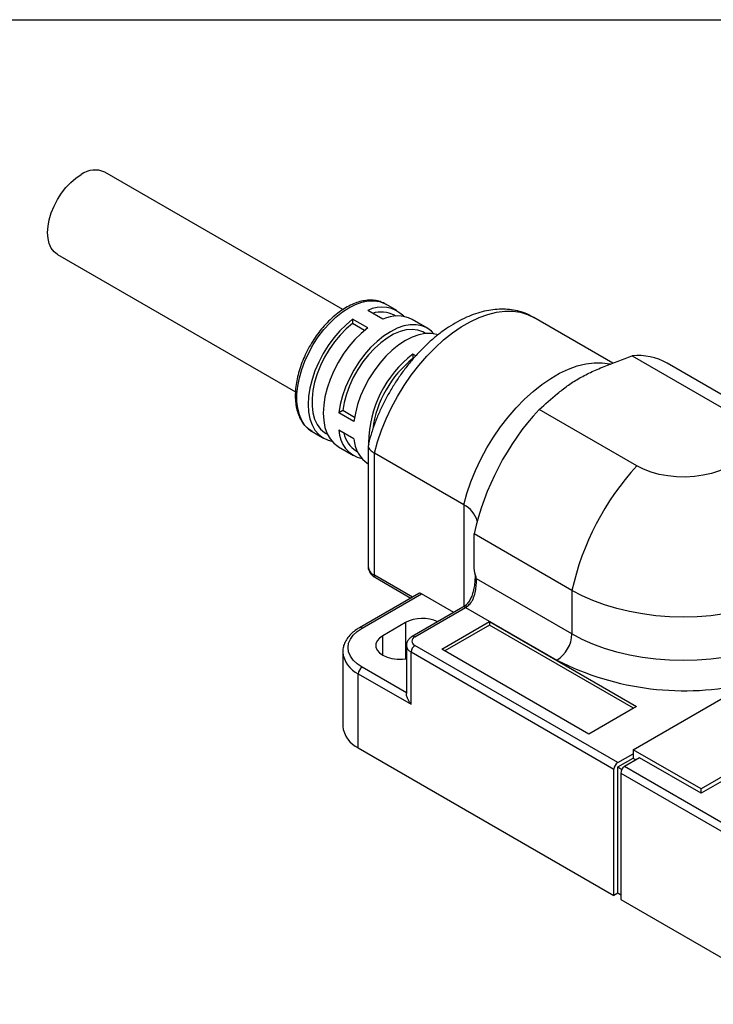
# Model space of a CAD drawing. Header units: millimetres. Extents: x 13 to 546, y 13 to 419.
# Tile 4 of 5: x 412 to 477, y 327 to 419. Entities that reach past the tile are written whole.
import ezdxf

# ---------------------------------------------------------------- set-up
doc = ezdxf.new("R2010")
doc.units = ezdxf.units.MM
doc.header["$LTSCALE"] = 2
doc.linetypes.add('SLD-Solid', pattern=[0])
doc.layers.add('TEXT', color=140, linetype='SLD-Solid', lineweight=25)

msp = doc.modelspace()

# ---------------------------------------------------------------- linework, layer by layer
for p, q in [((442.383, 391.926), (420.066, 404.81)), ((415.617, 397.102), (437.93, 384.22)), ((446.296, 392.493), (446.393, 392.44)), ((447.454, 391.828), (446.393, 392.44)), ((446.126, 391.019), (444.711, 391.835)), ((447.329, 391.323), (447.204, 391.395)), ((444.711, 390.202), (443.297, 391.019)), ((443.297, 391.019), (443.297, 390.606)), ((444.408, 389.964), (443.297, 390.606)), ((450.282, 390.195), (448.868, 391.011)), ((467.705, 386.907), (460.285, 391.191)), ((450.157, 389.69), (450.032, 389.762)), ((449.224, 387.597), (448.954, 387.753)), ((448.954, 387.753), (448.954, 387.34)), ((469.501, 387.603), (478.668, 382.311)), ((481.953, 381.611), (472.786, 386.903)), ((442.363, 382.455), (442.005, 382.249)), ((443.419, 381.433), (442.005, 382.249)), ((443.474, 381.814), (442.363, 382.455)), ((469.94, 377.273), (460.773, 382.565)), ((439.494, 380.489), (440.555, 379.876)), ((440.805, 380.309), (440.929, 380.237)), ((443.419, 379.799), (442.005, 380.616)), ((441.969, 379.06), (443.383, 378.244)), ((443.633, 378.677), (443.758, 378.605)), ((444.748, 379.195), (444.748, 367.841)), ((453.713, 373.619), (445.334, 378.456)), ((445.334, 367.024), (445.334, 378.456)), ((453.713, 373.619), (453.713, 364.076)), ((463.861, 365.598), (454.694, 370.89)), ((454.694, 367.778), (454.694, 370.89)), ((448.899, 364.966), (445.334, 367.024)), ((445.437, 366.796), (448.753, 364.881)), ((463.861, 361.516), (454.918, 366.679)), ((463.861, 365.598), (463.861, 361.516)), ((449.503, 365.314), (443.931, 362.098)), ((444.181, 362.073), (449.753, 365.29)), ((452.788, 363.538), (449.753, 365.29)), ((453.641, 364.03), (448.881, 361.282)), ((449.131, 361.257), (453.891, 364.006)), ((453.783, 364.12), (453.641, 364.03)), ((453.891, 364.006), (462.447, 359.066)), ((448.247, 362.583), (446.126, 361.359)), ((448.247, 362.583), (448.247, 359.178)), ((451.648, 360.098), (456.124, 362.682)), ((456.124, 362.355), (451.931, 359.935)), ((456.124, 362.682), (469.927, 354.714)), ((456.124, 362.682), (456.124, 362.355)), ((469.644, 354.551), (456.124, 362.355)), ((446.126, 359.522), (446.126, 361.359)), ((448.338, 360.441), (448.338, 355.942)), ((468.152, 349.46), (449.131, 360.441)), ((465.451, 352.13), (451.648, 360.098)), ((442.364, 359.889), (442.363, 359.828)), ((442.363, 359.828), (442.363, 352.887)), ((448.777, 359.829), (467.798, 348.848)), ((448.777, 354.929), (448.777, 359.829)), ((448.338, 356), (444.181, 358.399)), ((443.828, 350.846), (443.828, 357.787)), ((443.828, 357.787), (448.777, 354.929)), ((469.602, 350.665), (481.622, 357.604)), ((469.927, 354.714), (465.451, 352.13)), ((443.828, 350.846), (467.798, 337.008)), ((468.152, 349.46), (469.602, 350.297)), ((468.152, 349.052), (469.602, 349.889)), ((470.203, 349.909), (468.788, 349.093)), ((475.966, 346.991), (469.602, 350.665)), ((469.602, 350.665), (469.602, 349.848)), ((469.849, 349.705), (469.602, 349.848)), ((475.966, 346.582), (470.203, 349.909)), ((468.152, 337.212), (468.152, 349.052)), ((468.152, 349.052), (468.538, 348.829)), ((478.617, 343.419), (468.788, 349.093)), ((467.798, 337.008), (467.798, 348.848)), ((468.435, 348.481), (468.435, 336.641)), ((468.435, 348.481), (478.264, 342.807)), ((479.241, 348.882), (475.966, 346.991)), ((478.813, 348.226), (475.966, 346.582)), ((475.966, 346.582), (475.966, 346.991)), ((468.152, 337.212), (467.798, 337.008)), ((468.435, 337.049), (468.152, 337.212)), ((468.435, 336.641), (485.476, 326.803))]:
    msp.add_line(p, q)
at = {"flags": 128}
for points in [[(415.617, 397.102), (415.616, 397.102), (415.296, 397.35), (415.038, 397.688), (414.849, 398.105), (414.733, 398.593), (414.695, 399.139), (414.733, 399.73), (414.849, 400.351), (415.038, 400.987), (415.296, 401.622), (415.616, 402.241), (415.992, 402.828), (416.413, 403.369), (416.869, 403.85), (417.349, 404.26), (417.841, 404.589)], [(439.494, 380.489), (439.184, 380.703), (438.824, 381.067), (438.529, 381.517), (438.303, 382.045), (438.151, 382.642), (438.074, 383.3), (438.074, 384.007), (438.151, 384.753), (438.303, 385.527), (438.529, 386.315), (438.824, 387.105), (439.184, 387.886), (439.604, 388.643), (440.076, 389.367), (440.593, 390.045), (441.148, 390.666), (441.73, 391.221), (442.332, 391.701), (442.944, 392.099), (443.555, 392.407), (444.157, 392.622), (444.74, 392.74), (445.294, 392.759), (445.811, 392.678), (446.284, 392.5), (446.296, 392.493)], [(445.334, 378.456), (445.632, 379.531), (446.002, 380.611), (446.44, 381.687), (446.942, 382.75), (447.504, 383.79), (448.121, 384.799), (448.787, 385.768), (449.497, 386.688), (450.246, 387.553), (451.026, 388.353), (451.83, 389.083), (452.652, 389.736), (453.485, 390.306), (454.322, 390.789), (455.155, 391.181), (455.978, 391.477), (456.782, 391.676), (457.562, 391.776), (458.31, 391.776), (459.021, 391.676), (459.687, 391.476), (460.285, 391.191)], [(443.297, 391.019), (442.679, 390.51), (442.084, 389.923), (441.52, 389.267), (440.998, 388.555), (440.527, 387.797), (440.114, 387.007), (439.766, 386.197), (439.489, 385.381), (439.288, 384.573), (439.166, 383.787), (439.125, 383.036), (439.166, 382.331), (439.288, 381.686), (439.489, 381.11), (439.766, 380.614), (440.114, 380.206), (440.527, 379.893), (440.998, 379.679), (441.335, 379.595)], [(443.297, 390.606), (442.704, 390.107), (442.133, 389.53), (441.597, 388.888), (441.104, 388.19), (440.664, 387.45), (440.285, 386.681), (439.972, 385.897), (439.733, 385.112), (439.571, 384.341), (439.489, 383.597), (439.489, 382.894), (439.571, 382.244), (439.733, 381.66), (439.972, 381.152), (440.285, 380.728), (440.664, 380.398), (440.805, 380.309)], [(450.916, 389.66), (450.676, 389.909), (450.255, 390.21), (449.777, 390.412), (449.25, 390.509), (448.682, 390.501), (448.083, 390.387), (447.463, 390.17), (446.833, 389.853), (446.202, 389.442), (445.582, 388.944), (444.983, 388.366), (444.416, 387.718), (443.888, 387.012), (443.41, 386.259), (442.99, 385.472), (442.633, 384.664), (442.348, 383.848), (442.137, 383.039), (442.005, 382.249)], [(444.711, 390.202), (444.094, 389.693), (443.498, 389.106), (442.934, 388.451), (442.413, 387.738), (441.941, 386.981), (441.528, 386.19), (441.18, 385.38), (440.904, 384.565), (440.702, 383.757), (440.58, 382.971), (440.539, 382.219), (440.58, 381.515), (440.702, 380.869), (440.904, 380.294), (441.18, 379.798), (441.528, 379.39), (441.941, 379.076), (441.969, 379.06)], [(450.032, 389.762), (449.886, 389.839), (449.41, 390.003), (448.888, 390.062), (448.328, 390.015), (447.741, 389.863), (447.137, 389.609), (446.528, 389.258), (445.925, 388.815), (445.338, 388.289), (444.778, 387.689), (444.255, 387.027), (443.779, 386.314), (443.358, 385.562), (443.001, 384.787), (442.712, 384.001), (442.498, 383.219), (442.363, 382.455)], [(451.302, 389.559), (451.191, 389.595), (450.664, 389.692), (450.096, 389.684), (449.497, 389.571), (448.877, 389.354), (448.247, 389.037), (447.616, 388.626), (446.997, 388.127), (446.398, 387.549), (445.83, 386.902), (445.302, 386.195), (444.824, 385.443), (444.404, 384.655), (444.048, 383.847), (443.762, 383.032), (443.551, 382.222), (443.419, 381.433)], [(453.713, 373.619), (454.012, 374.694), (454.382, 375.774), (454.819, 376.85), (455.321, 377.913), (455.883, 378.953), (456.5, 379.962), (457.166, 380.931), (457.877, 381.851), (458.625, 382.715), (459.405, 383.516), (460.209, 384.246), (461.032, 384.898), (461.865, 385.469), (462.701, 385.952), (463.534, 386.343), (464.357, 386.64), (465.161, 386.839), (465.941, 386.939), (466.689, 386.939), (467.4, 386.839), (467.462, 386.824)], [(478.668, 382.311), (479.221, 381.945), (479.683, 381.538), (480.045, 381.099), (480.3, 380.636), (480.443, 380.157), (480.472, 379.671), (480.386, 379.187), (480.186, 378.714), (479.877, 378.262), (479.464, 377.838), (478.956, 377.451), (478.36, 377.107), (477.689, 376.813), (476.954, 376.575), (476.171, 376.396), (475.352, 376.281), (474.515, 376.231), (473.673, 376.248), (472.843, 376.331), (472.04, 376.478), (471.279, 376.687), (470.575, 376.953), (469.94, 377.273)], [(478.126, 363.392), (476.868, 363.231), (475.591, 363.134), (474.304, 363.101), (473.017, 363.134), (471.739, 363.231), (470.482, 363.392), (469.253, 363.616), (468.063, 363.9), (466.92, 364.244), (465.833, 364.643), (464.811, 365.096), (463.861, 365.598)], [(444.181, 358.399), (443.722, 358.709), (443.354, 359.057), (443.083, 359.433), (442.918, 359.83), (442.863, 360.236), (442.918, 360.643), (443.083, 361.039), (443.354, 361.416), (443.722, 361.763), (444.181, 362.073)], [(446.126, 361.359), (445.811, 361.131), (445.593, 360.869), (445.481, 360.586), (445.481, 360.295), (445.593, 360.011), (445.811, 359.749), (446.126, 359.522), (446.52, 359.34), (446.973, 359.214), (447.465, 359.15), (447.969, 359.15), (448.338, 359.192)], [(478.126, 359.309), (476.868, 359.148), (475.591, 359.051), (474.304, 359.019), (473.017, 359.051), (471.739, 359.148), (470.482, 359.309), (469.253, 359.533), (468.063, 359.817), (466.92, 360.161), (465.833, 360.561), (464.811, 361.013), (463.861, 361.516)]]:
    msp.add_lwpolyline(points, dxfattribs=at)
for centre, radius, start, end in [((419.143, 402.793), 2.218, 65.39271, 125.91774), ((446.037, 389.307), 2.855, 44.08609, 117.66984), ((445.966, 388.981), 2.713, 62.83519, 107.16718), ((447.49, 388.202), 3.129, 63.863, 115.83973), ((455.381, 379.335), 10.591, 127.36031, 179.39961), ((455.259, 379.358), 10.172, 128.30366, 172.24128), ((470.01, 381.937), 5.689, 60.79555, 95.13691), ((479.395, 365.449), 25.293, 137.41418, 167.57734), ((444.766, 380.656), 2.761, 180.83924, 257.40082), ((445.06, 380.926), 2.663, 192.38683, 237.60333), ((446.502, 379.999), 3.09, 183.71025, 235.39517), ((488.562, 360.157), 25.293, 137.41418, 167.57734), ((452.668, 371.468), 2.391, 14.93439, 64.09002), ((445.749, 367.941), 1.006, 185.6948, 245.62534), ((445.579, 366.997), 0.246, 173.70115, 234.98667), ((449.607, 365.085), 0.251, 54.38242, 114.30712), ((453.745, 363.801), 0.251, 54.38242, 114.30712), ((452.876, 365.76), 2.027, 300.05402, 304.75057), ((449.844, 359.509), 3.465, 65.61241, 117.45199), ((444.035, 361.869), 0.252, 54.38378, 114.29149), ((449.286, 360.849), 0.437, 110.78342, 249.21658), ((448.986, 361.067), 0.24, 52.74614, 115.96111), ((460.791, 361.655), 3.074, 302.60548, 357.39452), ((449.089, 360.516), 0.755, 185.73362, 245.62196), ((449.545, 359.794), 0.768, 122.60548, 177.39452), ((444.901, 360.103), 2.553, 186.18746, 245.13268), ((474.388, 382.472), 26.276, 242.97183, 283.19613), ((444.595, 357.752), 0.768, 122.60548, 177.39452), ((444.901, 353.162), 2.553, 186.18746, 245.13268), ((468.566, 348.813), 0.768, 122.60548, 177.39452), ((469.202, 348.446), 0.768, 122.60548, 177.39452)]:
    msp.add_arc(centre, radius, start, end)
for points, knots in [([(446.28, 392.496), (446.144, 392.56), (445.855, 392.696), (445.364, 392.796), (444.827, 392.819), (444.264, 392.75), (443.681, 392.592), (443.085, 392.345), (442.487, 392.013), (441.896, 391.601), (441.32, 391.116), (440.768, 390.566), (440.247, 389.958), (439.765, 389.303), (439.326, 388.608), (438.938, 387.884), (438.605, 387.14), (438.332, 386.386), (438.124, 385.632), (437.983, 384.889), (437.914, 384.165), (437.917, 383.471), (437.995, 382.816), (438.148, 382.21), (438.377, 381.665), (438.675, 381.189), (439.043, 380.803), (439.33, 380.566), (439.504, 380.486), (439.522, 380.478)], [0, 0, 0, 0, 0.032221, 0.068681, 0.105494, 0.142942, 0.181066, 0.219706, 0.258635, 0.297664, 0.336664, 0.375603, 0.41448, 0.453308, 0.492109, 0.530905, 0.569718, 0.608569, 0.647482, 0.686483, 0.72559, 0.76481, 0.804119, 0.843398, 0.882438, 0.920963, 0.958742, 0.995766, 1, 1, 1, 1]), ([(460.278, 391.183), (460.121, 391.272), (459.75, 391.483), (459.114, 391.714), (458.388, 391.888), (457.632, 391.97), (456.85, 391.962), (456.046, 391.864), (455.223, 391.673), (454.387, 391.39), (453.545, 391.017), (452.705, 390.555), (451.875, 390.011), (451.063, 389.389), (450.275, 388.698), (449.517, 387.943), (448.794, 387.13), (448.11, 386.267), (447.469, 385.359), (446.877, 384.413), (446.336, 383.436), (445.85, 382.434), (445.423, 381.415), (445.061, 380.385), (444.854, 379.682), (444.767, 379.325), (444.763, 379.311)], [0, 0, 0, 0, 0.0294537, 0.0695859, 0.1098028, 0.1504443, 0.1917928, 0.2340375, 0.2772403, 0.321324, 0.3660977, 0.411318, 0.4567565, 0.5022168, 0.5475984, 0.5928661, 0.6380166, 0.6830657, 0.72804, 0.7729712, 0.8178941, 0.862841, 0.9078406, 0.9529303, 0.9981466, 1, 1, 1, 1]), ([(460.773, 382.565), (461.361, 383.055), (461.915, 383.561), (462.798, 384.296), (463.101, 384.537), (463.744, 385), (464.084, 385.223), (464.811, 385.647), (465.198, 385.847), (466.013, 386.228), (466.441, 386.409), (467.74, 386.931), (468.633, 387.256), (469.501, 387.603)], [0, 0, 0, 0, 0.25, 0.25, 0.375, 0.375, 0.5, 0.5, 0.625, 0.625, 0.75, 0.75, 1, 1, 1, 1]), ([(444.809, 379.299), (444.783, 379.236), (444.712, 379.068), (444.9, 378.758), (445.189, 378.557), (445.334, 378.456)], [0, 0, 0, 0, 0.232713, 0.616442, 1, 1, 1, 1]), ([(444.761, 367.835), (444.759, 367.774), (444.756, 367.609), (444.857, 367.355), (445.039, 367.095), (445.245, 366.914), (445.391, 366.824), (445.437, 366.796)], [0, 0, 0, 0, 0.14338, 0.384676, 0.626307, 0.880801, 1, 1, 1, 1]), ([(454.918, 366.679), (454.9, 366.731), (454.861, 366.846), (454.806, 367.034), (454.761, 367.218), (454.729, 367.383), (454.71, 367.519), (454.697, 367.65), (454.695, 367.736), (454.694, 367.778)], [0, 0, 0, 0, 0.138309, 0.304013, 0.499955, 0.629948, 0.7505, 0.874552, 1, 1, 1, 1]), ([(454.748, 367.227), (454.755, 367.197), (454.786, 367.063), (454.775, 366.648), (454.724, 366.09), (454.619, 365.55), (454.473, 365.077), (454.285, 364.676), (454.056, 364.343), (453.872, 364.193), (453.782, 364.119)], [0, 0, 0, 0, 0.049566, 0.224922, 0.385742, 0.528609, 0.654208, 0.774098, 0.88885, 1, 1, 1, 1]), ([(454.031, 364.094), (454.05, 364.107), (454.174, 364.198), (454.317, 364.347), (454.476, 364.579), (454.589, 364.792), (454.671, 365.004), (454.732, 365.197), (454.785, 365.394), (454.861, 365.777), (454.894, 366.105), (454.911, 366.391), (454.916, 366.53), (454.918, 366.637), (454.918, 366.679)], [0.4589665, 0.4589665, 0.4589665, 0.4589665, 0.4688369, 0.5257438, 0.5447127, 0.5826506, 0.6205885, 0.630073, 0.6585264, 0.6964643, 0.7723402, 0.7818246, 0.8102781, 0.8294959, 0.8294959, 0.8294959, 0.8294959]), ([(454.031, 364.095), (453.987, 364.114), (453.897, 364.154), (453.81, 364.151), (453.786, 364.119), (453.784, 364.116)], [0, 0, 0, 0, 0.472014, 0.944028, 1, 1, 1, 1]), ([(443.931, 362.098), (443.841, 362.043), (443.581, 361.886), (443.207, 361.59), (442.842, 361.198), (442.575, 360.771), (442.406, 360.335), (442.38, 360.04), (442.368, 359.901)], [0, 0, 0, 0, 0.099379, 0.286935, 0.474381, 0.659293, 0.839372, 1, 1, 1, 1]), ([(448.881, 361.282), (448.823, 361.246), (448.679, 361.154), (448.5, 360.964), (448.363, 360.712), (448.347, 360.53), (448.339, 360.44)], [0, 0, 0, 0, 0.1899188, 0.4758091, 0.743128, 1, 1, 1, 1]), ([(448.777, 354.929), (448.776, 354.931), (448.755, 354.957), (448.618, 355.136), (448.446, 355.442), (448.343, 355.777), (448.343, 355.905), (448.343, 355.942)], [0, 0, 0, 0, 0.00604, 0.077243, 0.542308, 0.868415, 1, 1, 1, 1])]:
    msp.add_open_spline(points, degree=3, knots=knots)
at = {"layer": 'TEXT'}
msp.add_line((12.7, 419.1), (546.1, 419.1), dxfattribs=at)

doc.saveas('drawing.dxf')
